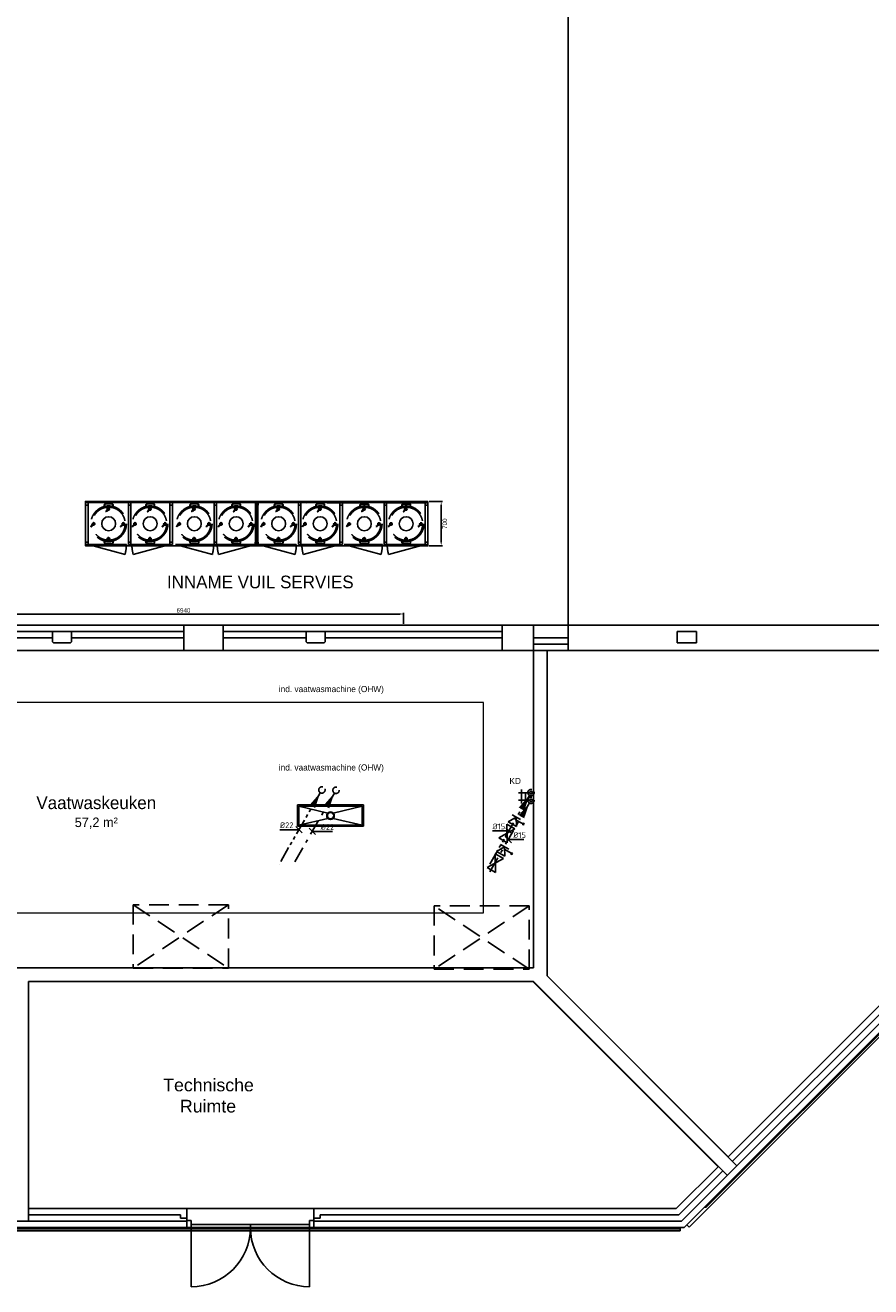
# Model space of a CAD drawing. Header units: millimetres. Extents: x -110 to 230337154, y -20 to 1103899040.
# Tile 23 of 58: x 115197747 to 115211076, y 551906995 to 551926877. Entities that reach past the tile are written whole.
import ezdxf
from ezdxf.enums import TextEntityAlignment as Align

# ---------------------------------------------------------------- set-up
doc = ezdxf.new("R2010")
doc.units = ezdxf.units.MM
doc.header["$LTSCALE"] = 50
for name, pattern in [('2322109', [10, 5, -2, 1, -2]), ('2322109_a', [10, 5, -2, 1, -2]), ('2322110', [10, 5, -1, 1, -1, 1, -1]), ('2322110_a', [10, 5, -1, 1, -1, 1, -1]), ('DASHED', [19.05, 12.7, -6.35]), ('DASHED2', [9.375, 6.25, -3.125])]:
    doc.linetypes.add(name, pattern=pattern)
doc.layers.get('0').update_dxf_attribs({"lineweight": 5})
for name, color, linetype in [('2D APPARATUUR', 7, 'Continuous'), ('2D APPARATUUR BEMATING', 7, 'Continuous'), ('2D APPARATUUR ONDERBOUW', 40, 'DASHED'), ('ONDERLEGGER ALN_L73.13_Afzuigkappen', 4, 'DASHED2'), ('ONDERLEGGER BOUWKUNDIG', 7, 'Continuous'), ('ONDERLEGGER Text', 7, 'Continuous'), ('WL531---', 5, '2322109'), ('WL532---', 1, '2322110'), ('WL561---', 4, 'Continuous'), ('WM531---', 1, 'Continuous'), ('WM532---', 1, 'Continuous')]:
    doc.layers.add(name, color=color, linetype=linetype)
doc.layers.add('A-AREA-IDEN', color=7, linetype='Continuous', lineweight=13)
doc.layers.add('CAG RENVOOI STAMP', color=2, linetype='Continuous', lineweight=20)
doc.styles.add('Arial_1', font='arial.ttf', dxfattribs={"height": 250})
doc.styles.add('B-01', font='b-gbp')
doc.styles.add('BURO-018', font='BUROFONT', dxfattribs={"height": 1.8})
doc.styles.add('DVD_VBC_Arial', font='arial.ttf')
doc.styles.add('GB TEKST', font='arial.ttf')
doc.styles.add('HTC', font='GOTHIC.TTF', dxfattribs={"height": 150})
doc.styles.add('STABICAD-018', font='ISOCP.SHX', dxfattribs={"height": 90})
doc.dimstyles.new('BEMATING APPARATUUR', dxfattribs={"dimtxt": 70, "dimasz": 60, "dimexe": 20, "dimexo": 20, "dimgap": 20, "dimtad": 2, "dimdec": 0, "dimrnd": 5, "dimzin": 0, "dimdsep": 46, "dimtxsty": 'GB TEKST', "dimcen": 5, "dimclrd": 256, "dimclre": 256, "dimclrt": 256, "dimadec": 0, "dimazin": 0, "dimtfac": 1, "dimtdec": 0, "dimtofl": 0, "dimtmove": 0, "dimatfit": 3, "dimfxl": 1, "dimtolj": 1, "dimtzin": 0, "dimarcsym": 0})

# ---------------------------------------------------------------- blocks, each defined once
blk = doc.blocks.new('WIEL MET REM')
at = {"layer": '2D APPARATUUR ONDERBOUW', "linetype": 'DASHED2', "ltscale": 0.05}
blk.add_lwpolyline([(-113, -52), (-4, -52, 0.414214), (0, -48), (0, -32, 0.414214), (-4, -28), (-113, -28, 0.414214), (-117, -32), (-117, -48, 0.414214)], format="xyb", close=True, dxfattribs=at)
at = {"layer": '2D APPARATUUR ONDERBOUW', "linetype": 'DASHED2', "ltscale": 5}
blk.add_lwpolyline([(-37, -24), (-81, -24), (-81, -56), (-37, -56)], dxfattribs=at)
at = {"layer": '2D APPARATUUR ONDERBOUW', "linetype": 'DASHED2', "ltscale": 0.05}
blk.add_circle((0, -40), 40.2, dxfattribs=at)
blk = doc.blocks.new('VUILTON RM2600')
blk.add_line((0, 230), (0, 230, 100))
at = {"layer": '2D APPARATUUR ONDERBOUW'}
for p, q in [((-316, -48), (-316, 48)), ((-311, 48), (-311, -48)), ((-294, 70), (-271, 70)), ((-271, 70), (-273, 63)), ((271, 70), (273, 63)), ((294, 70), (271, 70)), ((311, 48), (311, -48)), ((316, -48), (316, 48)), ((-271, -70), (-285, -70)), ((272, -65), (271, -70)), ((271, -70), (285, -70))]:
    blk.add_line(p, q, dxfattribs=at)
for radius in [280, 260]:
    blk.add_circle((0, 0), radius, dxfattribs=at)
for centre, radius, start, end in [((-294, 48), 22.4, 90, 180), ((-288, 45), 23.2, 50.1124, 173.5866), ((288, 45), 23.2, 6.4134, 129.8876), ((294, 48), 22.4, 0, 90), ((-286, -39), 31.5, 196.7464, 272.0591), ((-282, -35), 31.3, 204.1101, 288.2437), ((282, -35), 31.3, 251.7563, 335.8899), ((286, -39), 31.5, 267.9409, 343.2536)]:
    blk.add_arc(centre, radius, start, end, dxfattribs=at)
at = {"xscale": 0.5, "yscale": 0.5, "zscale": 0.5, "rotation": 137.3760632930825}
for p in [(-10, 217), (-245, -19), (225, -18), (-10, -254)]:
    blk.add_blockref('WIEL MET REM', p, dxfattribs=at)
blk = doc.blocks.new('*U187')
at = {"layer": '2D APPARATUUR ONDERBOUW'}
for q in [(580, 155), (600, 0)]:
    blk.add_line((0, 0), q, dxfattribs=at)
blk.add_arc((1, 0), 599, 0, 15.01, dxfattribs=at)
blk = doc.blocks.new('*D199')
at = {"layer": '2D APPARATUUR BEMATING', "lineweight": -2, "transparency": 16777216}
for p, q in [((115204114, 551919372), (115204324, 551919372)), ((115204304, 551918732), (115204304, 551919312)), ((115204114, 551918672), (115204324, 551918672))]:
    blk.add_line(p, q, dxfattribs=at)
at = {"layer": '2D APPARATUUR BEMATING', "transparency": 16777216}
for points in [[(115204294, 551919312), (115204314, 551919312), (115204304, 551919372)], [(115204294, 551918732), (115204314, 551918732), (115204304, 551918672)]]:
    blk.add_solid(points, dxfattribs=at)
at = {"layer": '2D APPARATUUR BEMATING', "transparency": 16777216, "insert": (115204360, 551919022), "char_height": 70, "attachment_point": 5, "rotation": 90, "style": 'GB TEKST'}
blk.add_mtext('\\A1;700', dxfattribs=at)
blk = doc.blocks.new('*D200')
at = {"layer": '2D APPARATUUR BEMATING', "lineweight": -2, "transparency": 16777216}
for p, q in [((115196772, 551917442), (115196772, 551917618)), ((115196832, 551917598), (115203652, 551917598)), ((115203712, 551917442), (115203712, 551917618))]:
    blk.add_line(p, q, dxfattribs=at)
at = {"layer": '2D APPARATUUR BEMATING', "transparency": 16777216}
for points in [[(115196832, 551917608), (115196832, 551917588), (115196772, 551917598)], [(115203652, 551917608), (115203652, 551917588), (115203712, 551917598)]]:
    blk.add_solid(points, dxfattribs=at)
at = {"layer": '2D APPARATUUR BEMATING', "transparency": 16777216, "insert": (115200242, 551917654), "char_height": 70, "attachment_point": 5, "style": 'GB TEKST'}
blk.add_mtext('\\A1;6940', dxfattribs=at)
blk = doc.blocks.new('*U263')
at = {"color": 0, "linetype": '2322110'}
blk.add_circle((0, 0), 20, dxfattribs=at)
at = {"color": 1, "style": 'DVD_VBC_Arial'}
blk.add_attdef('PRODUCTCODE', (0, 0), '', height=1.8, dxfattribs=at)
at = {"color": 2, "style": 'DVD_VBC_Arial'}
for tag in ['CODE', 'CODE2', 'INDICATIONTEXT', 'LABEL', 'POSITIONCODE', 'SECTIONCODE']:
    blk.add_attdef(tag, (0, 0), '', height=1.2, dxfattribs=at)
blk = doc.blocks.new('TAP_MIXER_BATH_120_COLD')
at = {"color": 0, "linetype": 'Continuous'}
for p, q in [((-50, 130), (170, 130)), ((0, 0), (0, 180)), ((0, 65), (120, 65)), ((120, 0), (120, 180))]:
    blk.add_line(p, q, dxfattribs=at)
blk = doc.blocks.new('*U328')
at = {"color": 0, "linetype": '2322109'}
blk.add_circle((0, 0), 20, dxfattribs=at)
at = {"color": 1, "style": 'DVD_VBC_Arial'}
blk.add_attdef('PRODUCTCODE', (0, 0), '', height=1.8, dxfattribs=at)
at = {"color": 2, "style": 'DVD_VBC_Arial'}
for tag in ['CODE', 'CODE2', 'INDICATIONTEXT', 'LABEL', 'POSITIONCODE', 'SECTIONCODE']:
    blk.add_attdef(tag, (0, 0), '', height=1.2, dxfattribs=at)
blk = doc.blocks.new('*U490')
at = {"linetype": '2322110'}
blk.add_hatch(color=2, dxfattribs=at).paths.add_polyline_path([(-25, -43), (-107, -285), (-193, -235)], flags=0)
at = {"color": 0, "linetype": '2322110'}
blk.add_line((0, 0), (0, 0, 1), dxfattribs=at)
at = {"color": 2, "linetype": '2322110_a'}
blk.add_line((-25, -43, 1), (-675, -1169, 1), dxfattribs=at)
at = {"color": 2, "linetype": '2322110'}
blk.add_circle((0, 0, 1), 50, dxfattribs=at)
at = {"color": 2}
for tag, p, style in [('CODE', (0, 100), 'STABICAD-018'), ('FLOORCODE', (0, 0, -50), 'STABICAD-018'), ('POSITIONCODE', (150, 150), 'DVD_VBC_Arial'), ('SECTIONCODE', (150, 150), 'DVD_VBC_Arial')]:
    blk.add_attdef(tag, p, '', height=1.2, dxfattribs=dict(at, style=style))
blk = doc.blocks.new('*U489')
at = {"linetype": '2322109'}
blk.add_hatch(color=2, dxfattribs=at).paths.add_polyline_path([(-25, -43), (-107, -285), (-193, -235)], flags=0)
at = {"color": 0, "linetype": '2322109'}
blk.add_line((0, 0), (0, 0, 1), dxfattribs=at)
at = {"color": 2, "linetype": '2322109_a'}
blk.add_line((-25, -43, 1), (-675, -1169, 1), dxfattribs=at)
at = {"color": 2, "linetype": '2322109'}
blk.add_circle((0, 0, 1), 50, dxfattribs=at)
at = {"color": 2}
for tag, p, style in [('CODE', (0, 100), 'STABICAD-018'), ('FLOORCODE', (0, 0, -50), 'STABICAD-018'), ('POSITIONCODE', (150, 150), 'DVD_VBC_Arial'), ('SECTIONCODE', (150, 150), 'DVD_VBC_Arial')]:
    blk.add_attdef(tag, p, '', height=1.2, dxfattribs=dict(at, style=style))
blk = doc.blocks.new('*U491')
at = {"color": 0, "linetype": 'Continuous'}
for p, q in [((-44, 0), (-259, 0)), ((-50, 50), (50, -50)), ((0, 0), (-44, 0))]:
    blk.add_line(p, q, dxfattribs=at)
at = {"color": 0, "linetype": 'Continuous', "style": 'STABICAD-018'}
blk.add_text('%%c15', height=90, dxfattribs=at).set_placement((-259, 25))
at = {"color": 2, "style": 'DVD_VBC_Arial'}
blk.add_attdef('CODE', (0, 0), '', height=1.2, dxfattribs=at)
blk = doc.blocks.new('*U492')
at = {"color": 0, "linetype": 'Continuous'}
for p, q in [((50, -50), (-50, 50)), ((0, 0), (27, 0)), ((27, 0), (243, 0))]:
    blk.add_line(p, q, dxfattribs=at)
at = {"color": 0, "linetype": 'Continuous', "style": 'STABICAD-018'}
blk.add_text('%%c15', height=90, dxfattribs=at).set_placement((77, 25))
at = {"color": 2, "style": 'DVD_VBC_Arial'}
blk.add_attdef('CODE', (0, 0), '', height=1.2, dxfattribs=at)
blk = doc.blocks.new('PI_SYM128')
blk.add_hatch(color=0).paths.add_polyline_path([(0.25, -3, 1), (0.75, -3, 1)])
at = {"color": 0, "linetype": 'Continuous'}
for p, q in [((-1.25, -1.5), (-1.25, 1.5)), ((-1.25, 1.5), (1.25, 0)), ((1.25, 0), (-1.25, -1.5)), ((1.25, 1.5), (1.25, -1.5))]:
    blk.add_line(p, q, dxfattribs=at)
at = {"color": 0}
blk.add_line((0.5, -0.45), (0.5, -2.75), dxfattribs=at)
blk.add_circle((0.5, -3), 0.25, dxfattribs=at)
at = {"color": 0, "linetype": 'Continuous', "style": 'BURO-018'}
blk.add_attdef('PRODUCTCODE', text='', height=1.8, dxfattribs=at).set_placement((0, 0), align=Align.MIDDLE)
blk = doc.blocks.new('PI_SYM115')
at = {"color": 0, "linetype": 'Continuous'}
for p, q in [((-2.5, 1.5), (2.5, -1.5)), ((-2.5, -1.5), (-2.5, 1.5)), ((2.5, 1.5), (-2.5, -1.5)), ((2.5, -1.5), (2.5, 1.5))]:
    blk.add_line(p, q, dxfattribs=at)
at = {"color": 0, "linetype": 'Continuous', "style": 'BURO-018'}
blk.add_attdef('PRODUCTCODE', text='', height=1.8, dxfattribs=at).set_placement((0, 0), align=Align.MIDDLE)
blk = doc.blocks.new('*U1271')
at = {"linetype": '2322110'}
blk.add_hatch(color=2, dxfattribs=at).paths.add_polyline_path([(-25, -43), (-107, -285), (-193, -235)], flags=0)
at = {"color": 0, "linetype": '2322110'}
blk.add_line((0, 0), (0, 0, 1), dxfattribs=at)
at = {"color": 2, "linetype": '2322110_a'}
blk.add_line((-25, -43, 1), (-675, -1169, 1), dxfattribs=at)
at = {"color": 2, "linetype": '2322110'}
blk.add_circle((0, 0, 1), 50, dxfattribs=at)
at = {"layer": 'A-AREA-IDEN', "color": 2}
for tag, p, style in [('CODE', (0, 100), 'STABICAD-018'), ('FLOORCODE', (0, 0, -50), 'STABICAD-018'), ('POSITIONCODE', (150, 150), 'DVD_VBC_Arial'), ('SECTIONCODE', (150, 150), 'DVD_VBC_Arial')]:
    blk.add_attdef(tag, p, '', height=1.2, dxfattribs=dict(at, style=style))
blk = doc.blocks.new('*U1270')
at = {"linetype": '2322109'}
blk.add_hatch(color=2, dxfattribs=at).paths.add_polyline_path([(-25, -43), (-107, -285), (-193, -235)], flags=0)
at = {"color": 0, "linetype": '2322109'}
blk.add_line((0, 0), (0, 0, 1), dxfattribs=at)
at = {"color": 2, "linetype": '2322109_a'}
blk.add_line((-25, -43, 1), (-675, -1169, 1), dxfattribs=at)
at = {"color": 2, "linetype": '2322109'}
blk.add_circle((0, 0, 1), 50, dxfattribs=at)
at = {"layer": 'A-AREA-IDEN', "color": 2}
for tag, p, style in [('CODE', (0, 100), 'STABICAD-018'), ('FLOORCODE', (0, 0, -50), 'STABICAD-018'), ('POSITIONCODE', (150, 150), 'DVD_VBC_Arial'), ('SECTIONCODE', (150, 150), 'DVD_VBC_Arial')]:
    blk.add_attdef(tag, p, '', height=1.2, dxfattribs=dict(at, style=style))
blk = doc.blocks.new('*U1272')
at = {"color": 0, "linetype": 'Continuous'}
for p, q in [((50, -50), (-50, 50)), ((0, 0), (82, 0)), ((82, 0), (318, 0))]:
    blk.add_line(p, q, dxfattribs=at)
at = {"color": 0, "linetype": 'Continuous', "style": 'STABICAD-018'}
blk.add_text('%%c22', height=90, dxfattribs=at).set_placement((132, 25))
at = {"layer": 'A-AREA-IDEN', "color": 2, "style": 'DVD_VBC_Arial'}
blk.add_attdef('CODE', (0, 0), '', height=1.2, dxfattribs=at)
blk = doc.blocks.new('*U1273')
at = {"color": 0, "linetype": 'Continuous'}
for p, q in [((-66, 0), (-301, 0)), ((0, 0), (-66, 0)), ((-50, 50), (50, -50))]:
    blk.add_line(p, q, dxfattribs=at)
at = {"color": 0, "linetype": 'Continuous', "style": 'STABICAD-018'}
blk.add_text('%%c22', height=90, dxfattribs=at).set_placement((-301, 25))
at = {"layer": 'A-AREA-IDEN', "color": 2, "style": 'DVD_VBC_Arial'}
blk.add_attdef('CODE', (0, 0), '', height=1.2, dxfattribs=at)

msp = doc.modelspace()

# ---------------------------------------------------------------- linework, layer by layer
for p, q in [((115204968.4, 551916205.6), (115196610.5, 551916205.6)), ((115204968.4, 551912888.5), (115204968.4, 551916205.6)), ((115197197, 551912888.5), (115204968.4, 551912888.5))]:
    msp.add_line(p, q)
at = {"layer": '2D APPARATUUR'}
for points in [[(115201413.9, 551919372.7), (115198696.6, 551919372.7), (115198696.6, 551918672.7), (115201413.9, 551918672.7)], [(115201395.6, 551919352.7), (115198698.7, 551919352.7), (115198698.7, 551918672.7), (115201395.6, 551918672.7)], [(115204096, 551919372), (115201376.3, 551919372.7), (115201376.3, 551918672.7), (115204096, 551918672)], [(115204096, 551919352), (115201395.6, 551919352.7), (115201395.6, 551918672.7), (115204096, 551918672)]]:
    msp.add_lwpolyline(points, close=True, dxfattribs=at)
for centre in [(115199062.2, 551919021.3, 120), (115199716.7, 551919021.3, 120), (115200412.5, 551919021.3, 120), (115201072.5, 551919021.3, 120), (115201741.9, 551919021.3, 120), (115202396.4, 551919021.3, 120), (115203092.2, 551919020.6, 120), (115203752.2, 551919020.6, 120)]:
    msp.add_circle(centre, 110, dxfattribs=at)
at = {"layer": '2D APPARATUUR ONDERBOUW'}
for p, q in [((115201416.3, 551919372.7), (115198696.6, 551919372.7)), ((115198696.6, 551919372.7), (115198696.6, 551918672.7)), ((115204096, 551919372), (115201376.3, 551919372.7)), ((115201376.3, 551919372.7), (115201376.3, 551918672.7)), ((115204096, 551918672), (115204096, 551919372))]:
    msp.add_line(p, q, dxfattribs=at)
for points in [[(115201413.9, 551919352.7), (115198696.6, 551919352.7), (115198696.6, 551918672.7), (115201413.9, 551918672.7)], [(115198738.7, 551919352.7), (115198698.7, 551919352.7), (115198698.7, 551919312.7), (115198738.7, 551919312.7)], [(115199413.2, 551919352.7), (115199373.2, 551919352.7), (115199373.2, 551919312.7), (115199413.2, 551919312.7)], [(115200068.2, 551919352.7), (115200028.2, 551919352.7), (115200028.2, 551919312.7), (115200068.2, 551919312.7)], [(115200763.9, 551919352.7), (115200723.9, 551919352.7), (115200723.9, 551919312.7), (115200763.9, 551919312.7)], [(115204093.6, 551919352), (115201376.3, 551919352.7), (115201376.3, 551918672.7), (115204093.6, 551918672)], [(115201416.3, 551919352.7), (115201376.3, 551919352.7), (115201376.3, 551919312.7), (115201416.3, 551919312.7)], [(115202092.9, 551919352.7), (115202052.9, 551919352.7), (115202052.9, 551919312.7), (115202092.9, 551919312.7)], [(115202747.9, 551919352.7), (115202707.9, 551919352.7), (115202707.9, 551919312.7), (115202747.9, 551919312.7)], [(115203443.6, 551919352), (115203403.6, 551919352), (115203403.6, 551919312), (115203443.6, 551919312)], [(115204093.6, 551919352), (115204053.6, 551919352), (115204053.6, 551919312), (115204093.6, 551919312)], [(115198738.7, 551919312.7), (115198698.7, 551919312.7), (115198698.7, 551918732.7), (115198738.7, 551918732.7)], [(115199413.2, 551919312.7), (115199373.2, 551919312.7), (115199373.2, 551918732.7), (115199413.2, 551918732.7)], [(115200068.2, 551919312.7), (115200028.2, 551919312.7), (115200028.2, 551918732.7), (115200068.2, 551918732.7)], [(115200763.9, 551919312.7), (115200723.9, 551919312.7), (115200723.9, 551918732.7), (115200763.9, 551918732.7)], [(115202092.9, 551919312.7), (115202052.9, 551919312.7), (115202052.9, 551918732.7), (115202092.9, 551918732.7)], [(115202747.9, 551919312.7), (115202707.9, 551919312.7), (115202707.9, 551918732.7), (115202747.9, 551918732.7)], [(115203443.6, 551919312), (115203403.6, 551919312), (115203403.6, 551918732), (115203443.6, 551918732)], [(115204093.6, 551919312), (115204053.6, 551919312), (115204053.6, 551918732), (115204093.6, 551918732)], [(115198698.7, 551918732.7), (115198738.7, 551918732.7), (115198738.7, 551918692.7), (115198698.7, 551918692.7)], [(115199373.2, 551918732.7), (115199413.2, 551918732.7), (115199413.2, 551918692.7), (115199373.2, 551918692.7)], [(115200028.2, 551918732.7), (115200068.2, 551918732.7), (115200068.2, 551918692.7), (115200028.2, 551918692.7)], [(115200723.9, 551918732.7), (115200763.9, 551918732.7), (115200763.9, 551918692.7), (115200723.9, 551918692.7)], [(115201373.9, 551918732.7), (115201413.9, 551918732.7), (115201413.9, 551918692.7), (115201373.9, 551918692.7)], [(115201378.4, 551918732.7), (115201418.4, 551918732.7), (115201418.4, 551918692.7), (115201378.4, 551918692.7)], [(115202052.9, 551918732.7), (115202092.9, 551918732.7), (115202092.9, 551918692.7), (115202052.9, 551918692.7)], [(115202707.9, 551918732.7), (115202747.9, 551918732.7), (115202747.9, 551918692.7), (115202707.9, 551918692.7)], [(115203403.6, 551918732), (115203443.6, 551918732), (115203443.6, 551918692), (115203403.6, 551918692)], [(115204053.6, 551918732), (115204093.6, 551918732), (115204093.6, 551918692), (115204053.6, 551918692)]]:
    msp.add_lwpolyline(points, close=True, dxfattribs=at)
at = {"layer": 'ONDERLEGGER ALN_L73.13_Afzuigkappen'}
for p, q in [((115200949.5, 551913015.7), (115199449.5, 551912015.7)), ((115199449.5, 551913015.7), (115200949.5, 551912015.7)), ((115205691.8, 551911998.8), (115204191.8, 551912998.8)), ((115205691.8, 551912998.8), (115204191.8, 551911998.8))]:
    msp.add_line(p, q, dxfattribs=at)
for points in [[(115200949.5, 551912015.7), (115200949.5, 551913015.7), (115199449.5, 551913015.7), (115199449.5, 551912015.7)], [(115205691.8, 551911998.8), (115205691.8, 551912998.8), (115204191.8, 551912998.8), (115204191.8, 551911998.8)]]:
    msp.add_lwpolyline(points, close=True, dxfattribs=at)
at = {"layer": 'ONDERLEGGER BOUWKUNDIG'}
for p, q in [((115206304, 551949512), (115206304, 551917022)), ((115178826, 551917422), (115211586, 551917422)), ((115200246, 551917422), (115186798, 551917422)), ((115200246, 551917022), (115200246, 551917422)), ((115200246, 551917422), (115200246, 551917022)), ((115205267.1, 551917422), (115200867.1, 551917422)), ((115200867.1, 551917422), (115200867.1, 551917022)), ((115200867.1, 551917022), (115200867.1, 551917422)), ((115205267.1, 551917022), (115205267.1, 551917422)), ((115205267.1, 551917422), (115205267.1, 551917022)), ((115205759.2, 551917422), (115205759.2, 551912022)), ((115206304, 551917422), (115205759.2, 551917422)), ((115205759.2, 551912022), (115205759.2, 551917422)), ((115206304, 551917022), (115206304, 551917422)), ((115194711, 551917322), (115198191, 551917322)), ((115194726, 551917222), (115198176, 551917222)), ((115198191, 551917322), (115198176, 551917307)), ((115198176, 551917307), (115198176, 551917157)), ((115198176, 551917157), (115198191, 551917142)), ((115198461, 551917322), (115198191, 551917322)), ((115198476, 551917307), (115198461, 551917322)), ((115198461, 551917322), (115200246, 551917322)), ((115198461, 551917142), (115198476, 551917157)), ((115198476, 551917157), (115198476, 551917307)), ((115198476, 551917222), (115200246, 551917222)), ((115202191, 551917322), (115200867.1, 551917322)), ((115202176, 551917222), (115200867.1, 551917222)), ((115202191, 551917322), (115202176, 551917307)), ((115202176, 551917307), (115202176, 551917157)), ((115202176, 551917157), (115202191, 551917142)), ((115202461, 551917322), (115202191, 551917322)), ((115205267.1, 551917322), (115202461, 551917322)), ((115202476, 551917307), (115202461, 551917322)), ((115202461, 551917142), (115202476, 551917157)), ((115202476, 551917157), (115202476, 551917307)), ((115205267.1, 551917222), (115202476, 551917222)), ((115206304, 551917222), (115205759.2, 551917222)), ((115208041, 551917322), (115208026, 551917307)), ((115208026, 551917142), (115208026, 551917322)), ((115208026, 551917322), (115208326, 551917322)), ((115208026, 551917307), (115208026, 551917157)), ((115208026, 551917157), (115208041, 551917142)), ((115208311, 551917322), (115208041, 551917322)), ((115208326, 551917307), (115208311, 551917322)), ((115208311, 551917142), (115208326, 551917157)), ((115208326, 551917322), (115208326, 551917142)), ((115208326, 551917157), (115208326, 551917307)), ((115205759.2, 551917022), (115178616, 551917022)), ((115186798, 551917022), (115200246, 551917022)), ((115198191, 551917142), (115198461, 551917142)), ((115200867.1, 551917022), (115205267.1, 551917022)), ((115202191, 551917142), (115202461, 551917142)), ((115206304, 551917122), (115205759.2, 551917122)), ((115205759.2, 551917022), (115206304, 551917022)), ((115205973.2, 551917022), (115205973.2, 551911895)), ((115205973.2, 551911895), (115205973.2, 551917022)), ((115211586, 551917022), (115205973.2, 551917022)), ((115208326, 551917142), (115208026, 551917142)), ((115208041, 551917142), (115208311, 551917142)), ((115215526, 551915460.9), (115208093.1, 551908028)), ((115208134.5, 551907928), (115215626, 551915419.5)), ((115208213.8, 551907936.6), (115215676, 551915398.7)), ((115215646, 551915411.2), (115208482.8, 551908248)), ((115208825.2, 551909043), (115215326, 551915543.7)), ((115215326, 551915543.7), (115208825.2, 551909043)), ((115215426, 551915502.3), (115208896, 551908972.3)), ((115202039.2, 551914252), (115202039.2, 551914592)), ((115202039.2, 551914592), (115203079.2, 551914592)), ((115203079.2, 551914592), (115202039.2, 551914592)), ((115202039.2, 551914592), (115202039.2, 551914252)), ((115202059.2, 551914572), (115202516.8, 551914461.6)), ((115202059.2, 551914272), (115202059.2, 551914572)), ((115202059.2, 551914572), (115203059.2, 551914572)), ((115203059.2, 551914572), (115202059.2, 551914572)), ((115202059.2, 551914572), (115202059.2, 551914272)), ((115202059.2, 551914272), (115202059.2, 551914572)), ((115202059.2, 551914572), (115203059.2, 551914572)), ((115203059.2, 551914572), (115202601.6, 551914461.6)), ((115203059.2, 551914572), (115203059.2, 551914272)), ((115203059.2, 551914272), (115203059.2, 551914572)), ((115203059.2, 551914572), (115203059.2, 551914272)), ((115203079.2, 551914592), (115203079.2, 551914252)), ((115203079.2, 551914252), (115203079.2, 551914592)), ((115202516.8, 551914376.7), (115202059.2, 551914272)), ((115202601.6, 551914376.7), (115203059.2, 551914272)), ((115203079.2, 551914252), (115202039.2, 551914252)), ((115202039.2, 551914252), (115203079.2, 551914252)), ((115203059.2, 551914272), (115202059.2, 551914272)), ((115202059.2, 551914272), (115203059.2, 551914272)), ((115203059.2, 551914272), (115202059.2, 551914272)), ((115181506, 551912022), (115205759.2, 551912022)), ((115205759.2, 551912022), (115197197, 551912022)), ((115197797, 551911808), (115205757.6, 551911808)), ((115197797, 551908028), (115197797, 551911808)), ((115205757.6, 551911808), (115197797, 551911808)), ((115197797, 551911808), (115197797, 551908228)), ((115208669.7, 551908887.4), (115205749.1, 551911808)), ((115205757.6, 551911808), (115208815.3, 551908750.2)), ((115205834.4, 551911731.2), (115205757.6, 551911808)), ((115205973.2, 551911895), (115208825.2, 551909043)), ((115208966.7, 551908901.6), (115205973.2, 551911895)), ((115208673.9, 551908891.7), (115205834.4, 551911731.2)), ((115208673.9, 551908891.7), (115208010.3, 551908228)), ((115208010.3, 551908228), (115208673.9, 551908891.7)), ((115208744.6, 551908820.9), (115208051.7, 551908128)), ((115200297, 551908228), (115197797, 551908228)), ((115197797, 551908228), (115208010.3, 551908228)), ((115200297, 551907928), (115200297, 551908228)), ((115208010.3, 551908228), (115202297, 551908228)), ((115202297, 551908228), (115202297, 551907928)), ((115208454.5, 551908248), (115208482.8, 551908248)), ((115200297, 551908028), (115195876, 551908028)), ((115200197, 551908128), (115197797, 551908128)), ((115200197, 551908078), (115200197, 551908128)), ((115200197, 551908078), (115200297, 551908078)), ((115200364, 551908042), (115200297, 551908042)), ((115200364, 551907928), (115200364, 551908042)), ((115202297, 551908042), (115202230, 551908042)), ((115202230, 551908042), (115202230, 551907928)), ((115202297, 551908078), (115202397, 551908078)), ((115208093.1, 551908028), (115202297, 551908028)), ((115202397, 551908128), (115202397, 551908078)), ((115208051.7, 551908128), (115202397, 551908128)), ((115190867, 551907878), (115208072.4, 551907878)), ((115208072.4, 551907908), (115190897, 551907908)), ((115195876, 551907928), (115200297, 551907928)), ((115200297, 551907928), (115200364, 551907928)), ((115201297, 551907978), (115200364, 551907978)), ((115200364, 551907978), (115200364, 551907928)), ((115200364, 551907928), (115200364, 551906995)), ((115200364, 551907928), (115201297, 551907928)), ((115202230, 551907978), (115201297, 551907978)), ((115201297, 551907978), (115201297, 551907928)), ((115201297, 551907928), (115201297, 551907978)), ((115201297, 551907928), (115202230, 551907928)), ((115202230, 551907928), (115202230, 551907978)), ((115202230, 551907928), (115202230, 551906995)), ((115202230, 551907928), (115202297, 551907928)), ((115202297, 551907928), (115208134.5, 551907928)), ((115208072.4, 551907928), (115208072.4, 551907878)), ((115208213.8, 551907936.6), (115208178.5, 551907971.9))]:
    msp.add_line(p, q, dxfattribs=at)
for radius in [60, 50]:
    msp.add_circle((115202559.2, 551914419.2), radius, dxfattribs=at)
for centre, radius, start, end in [((115202559.2, 551914419.2), 60, 0, 180), ((115202559.2, 551914419.2), 60, 180, 0), ((115202559.2, 551914419.2), 50, 0, 180), ((115202559.2, 551914419.2), 50, 180, 0), ((115200364, 551907928), 933, 270, 0), ((115202230, 551907928), 933, 180, 270)]:
    msp.add_arc(centre, radius, start, end, dxfattribs=at)

# ---------------------------------------------------------------- block references
at = {"layer": '2D APPARATUUR ONDERBOUW'}
for name, p, rotation in [('VUILTON RM2600', (115199062.2, 551919021.3), 270), ('VUILTON RM2600', (115199716.7, 551919021.3), 270), ('VUILTON RM2600', (115200412.5, 551919021.3), 270), ('VUILTON RM2600', (115201072.5, 551919021.3), 270), ('VUILTON RM2600', (115201741.9, 551919021.3), 270), ('VUILTON RM2600', (115202396.4, 551919021.3), 270), ('VUILTON RM2600', (115203092.2, 551919020.6), 270), ('VUILTON RM2600', (115203752.2, 551919020.6), 270), ('*U187', (115200028.2, 551918692.7), 180), ('*U187', (115201373.9, 551918692.7), 180), ('*U187', (115202707.9, 551918692.7), 180), ('*U187', (115204053.6, 551918692), 180)]:
    msp.add_blockref(name, p, dxfattribs=dict(at, rotation=rotation))
at = {"layer": '2D APPARATUUR ONDERBOUW', "xscale": -1, "rotation": 180}
for p in [(115198740.8, 551918692.7), (115200116.9, 551918692.7), (115201420.5, 551918692.7), (115202776.6, 551918692.7)]:
    msp.add_blockref('*U187', p, dxfattribs=at)
at = {"layer": 'WL531---', "linetype": '2322109'}
for name, p in [('*U1270', (115202645.9, 551914819.6, -1)), ('*U489', (115205719.5, 551914662.5, -1)), ('*U328', (115205720, 551914662, 700))]:
    msp.add_blockref(name, p, dxfattribs=at)
at = {"layer": 'WL531---', "color": 2, "linetype": '2322109', "rotation": 90.00000000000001}
msp.add_blockref('TAP_MIXER_BATH_120_COLD', (115205700, 551914662, 700), dxfattribs=at)
msp.add_blockref('TAP_MIXER_BATH_120_COLD', (115205700, 551914662, 700), dxfattribs=at)
at = {"layer": 'WL532---', "linetype": '2322110'}
for name, p in [('*U1271', (115202423.7, 551914825, -1)), ('*U490', (115205719.9, 551914783.1, -1)), ('*U263', (115205720, 551914782, 700))]:
    msp.add_blockref(name, p, dxfattribs=at)
at = {"layer": 'WL561---', "color": 2, "linetype": 'Continuous'}
for name, p, xscale, yscale, zscale, rotation in [('PI_SYM128', (115205455.9, 551914340.8), 50, 50, 50, 60.00000124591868), ('PI_SYM115', (115205339.3, 551914138.8), 49.99999999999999, 49.99999999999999, 49.99999999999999, 60.00000111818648), ('PI_SYM115', (115205156.4, 551913671.8), 49.99999999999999, 49.99999999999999, 49.99999999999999, 60.00000111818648), ('PI_SYM128', (115205273, 551913873.8), 50, 50, 50, 60.00000124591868)]:
    msp.add_blockref(name, p, dxfattribs=dict(at, xscale=xscale, yscale=yscale, zscale=zscale, rotation=rotation))
at = {"layer": 'WM531---', "linetype": 'Continuous'}
for name, p in [('*U1272', (115202271.7, 551914171.4, -1)), ('*U492', (115205362.2, 551914043.7, -1))]:
    msp.add_blockref(name, p, dxfattribs=at)
at = {"layer": 'WM532---', "linetype": 'Continuous'}
for name, p in [('*U1273', (115202062.3, 551914198.9, -1)), ('*U491', (115205371.9, 551914180.5, -1))]:
    msp.add_blockref(name, p, dxfattribs=at)

# ---------------------------------------------------------------- texts
at = {"layer": 'CAG RENVOOI STAMP', "style": 'B-01'}
for s, height, p in [('ind. vaatwasmachine (OHW)', 97.222, (115201745.1, 551916415.5)), ('ind. vaatwasmachine (OHW)', 97.222, (115201745.1, 551915179.6)), ('KD', 97.22, (115205380, 551914966.7))]:
    msp.add_text(s, height=height, dxfattribs=at).set_placement(p, align=Align.MIDDLE_LEFT)
at = {"layer": 'ONDERLEGGER BOUWKUNDIG', "style": 'Arial_1'}
for s, p in [('Technische', (115199922.1, 551910075.2)), ('Ruimte', (115200186.3, 551909741.8))]:
    msp.add_text(s, height=200, dxfattribs=at).set_placement(p)
at = {"layer": 'ONDERLEGGER Text', "char_height": 200, "attachment_point": 5, "style": 'HTC'}
for s, width, insert in [('INNAME VUIL SERVIES', 3074.638, (115201452.5, 551918101.2)), ('Vaatwaskeuken\\P{\\H0.75x;57,2 m²}', 2046.879, (115198866.9, 551914467.7))]:
    msp.add_mtext_dynamic_manual_height_columns(s, width=width, gutter_width=875, heights=[0], dxfattribs=dict(at, insert=insert))

# ---------------------------------------------------------------- dimensions: what is measured, and where the dimension line sits
at = {"layer": '2D APPARATUUR BEMATING'}
dim = msp.add_linear_dim(base=(115204304.2, 551919372), p1=(115204093.6, 551918672), p2=(115204093.8, 551919372), angle=90, dimstyle='BEMATING APPARATUUR', dxfattribs=at)
dim.commit()
dim.dimension.update_dxf_attribs({"geometry": '*D199', "text_midpoint": (115204359.9, 551919022)})
dim = msp.add_linear_dim(base=(115203712.2, 551917598), p1=(115196772.2, 551917421.6), p2=(115203712.2, 551917421.6), dimstyle='BEMATING APPARATUUR', dxfattribs=at)
dim.commit()
dim.dimension.update_dxf_attribs({"geometry": '*D200', "text_midpoint": (115200242.2, 551917653.8)})

doc.saveas('drawing.dxf')
